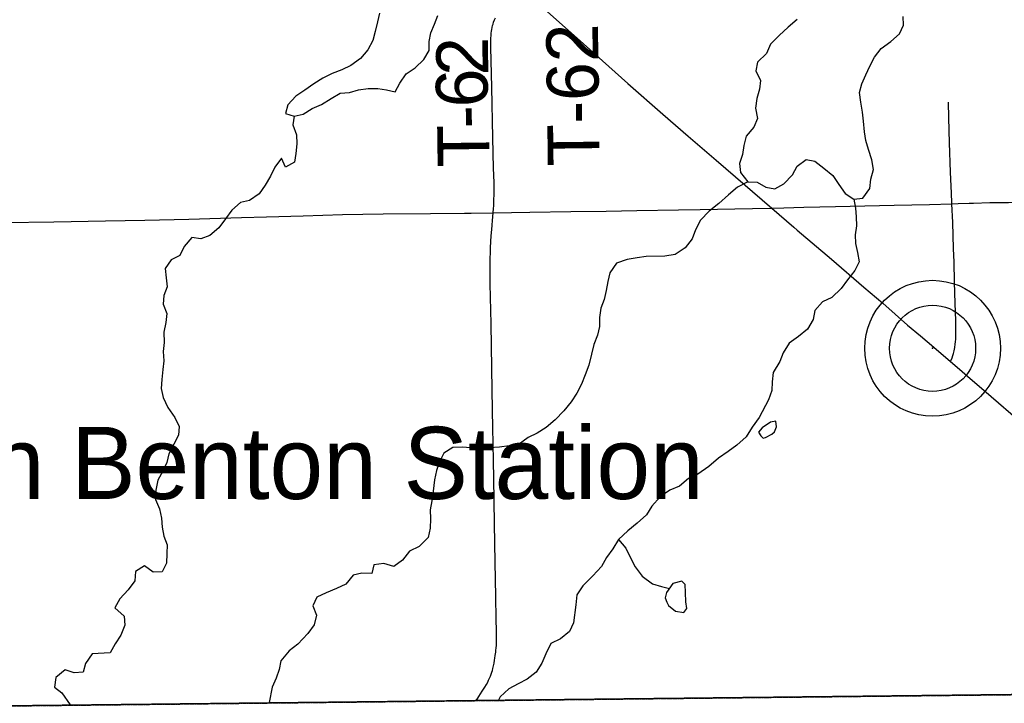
# Model space of a CAD drawing. Header units: feet. Extents: x 2113747 to 2516209, y 960708 to 1356798.
# Tile 36 of 253: x 2371447 to 2377142, y 1091681 to 1095632. Entities that reach past the tile are written whole.
import ezdxf

# ---------------------------------------------------------------- set-up
doc = ezdxf.new("R2010")
doc.units = ezdxf.units.FT
doc.header["$LTSCALE"] = 50
doc.header["$MEASUREMENT"] = 0
doc.linetypes.add('OhDOT_USTN3', pattern=[0.22, 0.165, -0.055])
for name, color, linetype in [('0_Xref', 7, 'Continuous'), ('GM_X_Adjacent_County', 251, 'OhDOT_USTN3'), ('GM_X_County', 251, 'OhDOT_USTN3'), ('GM_X_Major_Lake', 5, 'Continuous'), ('GM_X_Minor_Lake', 5, 'Continuous'), ('GM_X_Minor_River', 5, 'Continuous'), ('GM_X_State_Route', 1, 'Continuous'), ('GM_X_Township', 251, 'OhDOT_USTN3'), ('GM_X_Township_Road', 4, 'Continuous'), ('GM_X_Township_Road_Text', 4, 'Continuous'), ('GM_X_Unincorporated', 1, 'Continuous'), ('GM_X_Unincorporated_Location', 2, 'Continuous'), ('GM_X_Unincorporated_Text', 251, 'Continuous')]:
    doc.layers.add(name, color=color, linetype=linetype)
doc.styles.add('Styledgn030', font='dgn030.shx')

# ---------------------------------------------------------------- blocks, each defined once
blk = doc.blocks.new('Unicorp41')
at = {"layer": 'GM_X_Unincorporated'}
for radius in [392.8488348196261, 249.0278639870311]:
    blk.add_circle((-4.656612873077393e-10, 0), radius, dxfattribs=at)
blk = doc.blocks.new('POR')
at = {"layer": 'GM_X_Adjacent_County', "flags": 128}
blk.add_lwpolyline([(2461445.574983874, 1146481.34265597), (2461814.806771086, 1146508.426693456), (2468500.878079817, 1146594.398322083), (2468902.779756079, 1146601.6726489), (2469250.399077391, 1146607.964477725), (2470515.821388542, 1146625.900750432), (2470657.700337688, 1146630.141725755), (2470854.344560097, 1146631.922078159), (2471223.688718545, 1146629.509926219), (2471500.545806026, 1146637.541890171), (2471535.19472116, 1146638.363924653), (2471569.380577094, 1146639.174973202), (2471852.307511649, 1146645.887324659), (2472668.71637374, 1146652.446275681), (2474028.711659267, 1146682.525158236), (2475461.480259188, 1146713.609186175), (2475598.367836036, 1146706.397900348), (2476719.428948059, 1146718.389514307), (2477074.549365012, 1146717.226143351), (2477431.416455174, 1146717.866100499), (2477861.606295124, 1146725.907032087), (2479217.091331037, 1146735.115171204), (2479591.411702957, 1146751.034943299), (2480562.354192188, 1146753.045176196), (2481239.802678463, 1146773.147505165), (2481591.589834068, 1146775.661651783), (2485346.389297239, 1146802.496390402), (2486293.647402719, 1146819.876355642), (2487526.194937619, 1146842.486310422), (2487813.034363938, 1146847.756299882), (2488774.653619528, 1146865.690672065), (2489783.770422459, 1146884.446226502), (2492870.958915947, 1146938.251375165), (2495469.839050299, 1146983.546028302), (2496129.857730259, 1147000.305994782), (2496768.336453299, 1147012.085971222), (2500522.358945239, 1147082.365830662), (2506258.291876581, 1147194.623235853), (2506689.126611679, 1147200.205594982), (2510324.339341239, 1147267.325460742), (2514318.331353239, 1147338.955317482), (2514417.281155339, 1142874.944245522), (2514428.621132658, 1142363.315268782), (2514456.061077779, 1141125.447744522), (2514542.740904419, 1137215.215565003), (2514551.670886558, 1136812.306370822), (2514606.530776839, 1134338.201319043), (2514661.290667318, 1131871.896251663), (2514669.490650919, 1131502.166991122), (2514822.670344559, 1124635.580724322), (2514949.135969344, 1121808.400181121), (2514964.381286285, 1121188.423958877), (2514977.630034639, 1117766.874461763), (2515134.349721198, 1110741.788511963), (2515204.989579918, 1107559.514876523), (2515274.899440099, 1104405.701184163), (2515283.701055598, 1104008.542523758), (2515311.874102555, 1102739.084260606), (2515439.689110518, 1096979.356036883), (2515498.382444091, 1094334.043754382), (2515500.918988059, 1094219.721556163), (2515530.979391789, 1092866.759208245), (2515615.408759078, 1089066.751862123), (2515733.278523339, 1083754.802486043), (2515776.778436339, 1081801.016393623), (2515852.188285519, 1078428.413138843), (2515970.938048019, 1073145.243705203), (2516036.707916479, 1070206.869581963), (2516095.407799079, 1067573.814848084), (2516119.997749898, 1066464.127067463), (2516201.057587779, 1062833.494328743), (2516208.707572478, 1062480.775034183), (2512566.684856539, 1062380.745234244), (2509164.191661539, 1062286.915421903), (2505810.318369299, 1062193.475608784), (2500621.468747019, 1062048.065899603), (2500413.799162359, 1062042.285911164), (2498309.083371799, 1061983.966027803), (2495106.739776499, 1061895.696204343), (2492469.125051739, 1061823.146349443), (2489822.180345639, 1061750.246495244), (2486103.907782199, 1061657.966679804), (2485005.319979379, 1061641.876711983), (2479733.330523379, 1061564.546866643), (2476569.556850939, 1061517.996959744), (2473214.213561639, 1061468.237059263), (2472727.923540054, 1061433.298675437), (2471932.865564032, 1061428.494699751), (2470175.279639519, 1061422.547150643), (2468742.422505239, 1061393.337209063), (2467237.395515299, 1061377.987239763), (2466844.266301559, 1061372.297251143), (2464849.170291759, 1061343.067309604), (2462350.255289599, 1061327.217341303), (2459829.600330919, 1061311.397372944), (2458721.88254636, 1061304.447386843), (2458010.8139685, 1061300.007395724), (2455381.231897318, 1061283.540544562), (2453534.94292026, 1061271.987451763), (2449492.001041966, 1061228.945660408), (2449375.861405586, 1061227.709264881), (2449281.731559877, 1061226.707684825), (2449065.461884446, 1061224.406487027), (2448923.322229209, 1061222.894062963), (2448740.012682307, 1061222.178635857), (2448612.912654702, 1061219.591178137), (2448473.95304226, 1061218.197559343), (2448408.633172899, 1061217.417560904), (2448114.81376054, 1061213.927567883), (2448102.274069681, 1061213.761172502), (2447998.154210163, 1061212.518504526), (2447867.994366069, 1061210.965049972), (2447733.824770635, 1061209.363739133), (2447543.612223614, 1061207.093557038), (2447405.415295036, 1061205.444180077), (2447279.275821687, 1061203.938708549), (2447147.795694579, 1061202.387590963), (2447038.985918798, 1061201.070854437), (2446926.846308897, 1061199.732470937), (2446864.766876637, 1061198.991554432), (2446736.617036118, 1061197.462089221), (2446704.426581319, 1061197.107601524), (2446530.367191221, 1061195.000502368), (2442613.83476252, 1061148.197699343), (2437390.19520982, 1061084.907825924), (2433043.52390318, 1061031.187933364), (2432611.20476782, 1061025.867944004), (2432542.22490578, 1064699.000597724), (2432414.18516186, 1071499.726996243), (2429751.43048738, 1071478.777038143), (2427170.905648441, 1071458.587078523), (2425200.060286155, 1071443.23813294), (2424849.39029148, 1071440.507114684), (2422738.4345134, 1071424.127147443), (2419991.640007, 1071402.887189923), (2417302.80538468, 1071375.177245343), (2415737.95851438, 1071334.737326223), (2413099.12379206, 1071266.537462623), (2412743.264503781, 1071257.347481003), (2411790.06641018, 1071232.697530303), (2411809.29637172, 1070007.859979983), (2411867.89625452, 1066266.177463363), (2411872.34624562, 1065981.728032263), (2411933.88612254, 1062301.045393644), (2411955.4560794, 1060661.338673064), (2409201.28158776, 1060630.468734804), (2406943.296103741, 1060605.108785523), (2403483.626176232, 1060565.961482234), (2401657.55667524, 1060545.298905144), (2401081.69782696, 1060538.728918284), (2397145.175700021, 1060493.919007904), (2396853.406283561, 1060490.599014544), (2396714.253194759, 1060489.025263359), (2396645.61669914, 1060488.249019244), (2396319.987350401, 1060484.559026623), (2395972.188046, 1060480.629034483), (2395754.378481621, 1060478.169039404), (2395606.50877736, 1060476.499042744), (2395308.72937292, 1060473.129049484), (2395152.87968462, 1060471.369053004), (2394961.03006832, 1060469.209057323), (2394781.17042804, 1060467.169061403), (2393076.123838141, 1060447.949099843), (2390208.149574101, 1060415.669164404), (2389371.92124656, 1060406.259183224), (2387878.964232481, 1060389.469216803), (2386524.37694166, 1060374.219247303), (2384815.85035872, 1060354.999285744), (2379835.730318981, 1060306.559382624), (2379647.540695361, 1060304.859386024), (2377958.09407426, 1060289.579416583), (2374356.861276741, 1060256.729482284), (2370151.999686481, 1060185.229625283), (2369458.851072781, 1060173.389648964), (2362013.435963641, 1060045.629904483), (2361742.876504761, 1060041.009913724), (2359308.961372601, 1059999.529996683), (2359287.161416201, 1061491.627012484), (2359267.001083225, 1062870.084251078), (2359263.455482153, 1063112.519045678), (2359260.580881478, 1063309.073370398), (2359227.099512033, 1064329.94791276), (2359227.099512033, 1064612.152445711), (2359219.924820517, 1064805.869116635), (2359219.924820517, 1064937.405127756), (2359209.274389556, 1065466.2436675), (2359203.614355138, 1065779.809574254), (2359201.071978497, 1066097.479893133), (2359198.501689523, 1066418.637862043), (2359196.712560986, 1066642.189724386), (2359191.814315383, 1066862.143995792), (2359185.565637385, 1066908.384212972), (2359177.244064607, 1067589.060205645), (2359174.710382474, 1067907.357353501), (2359167.377088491, 1068297.170060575), (2359156.722672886, 1068672.422959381), (2359151.203137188, 1068907.923149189), (2359148.726524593, 1069013.591953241), (2359121.192731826, 1070552.847242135), (2359122.961157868, 1070999.302112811), (2359120.496070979, 1072858.703788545), (2359116.761757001, 1073112.503770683), (2359099.831790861, 1074264.491466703), (2359077.341835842, 1075794.778406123), (2358988.830223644, 1081861.825230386), (2358880.004695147, 1089099.737315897), (2358847.552295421, 1091522.206951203), (2360598.968792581, 1091541.966911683), (2360810.637962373, 1091544.368385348), (2363494.422945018, 1091575.023274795), (2364291.241408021, 1091584.216827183), (2365146.489697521, 1091594.146807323), (2368828.842332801, 1091636.686722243), (2374063.271863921, 1091695.756604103), (2378988.1720141, 1091750.896493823), (2379220.63154918, 1091753.496488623), (2380307.3693757, 1091765.656464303), (2382125.47573948, 1091786.566422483), (2382074.405841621, 1096083.277829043), (2382044.110902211, 1104151.476692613), (2381679.17663208, 1116096.997801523), (2381624.05674232, 1118857.962279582), (2381543.986902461, 1122871.764251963), (2381523.8669427, 1123852.622290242), (2381421.511485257, 1128859.051616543), (2381408.616665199, 1129490.640024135), (2381387.929530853, 1130504.298966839), (2381380.210985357, 1130882.478297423), (2381342.677305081, 1132209.695576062), (2381336.157318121, 1132676.314642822), (2381333.64732314, 1132856.314282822), (2381268.917452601, 1137567.744859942), (2381235.207520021, 1140057.309880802), (2381157.669274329, 1145149.592182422), (2382495.848633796, 1145180.026551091), (2383055.294691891, 1145187.586632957), (2388381.584490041, 1145258.675757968), (2390179.464612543, 1145300.222617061), (2390673.640644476, 1145304.576590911), (2391156.931741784, 1145315.461525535), (2393911.393191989, 1145371.757230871), (2398483.721158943, 1145471.289268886), (2403522.706617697, 1145587.625978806), (2407758.214369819, 1145682.955693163), (2412896.922181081, 1145793.586216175), (2413179.360737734, 1145801.12465565), (2418493.885460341, 1145897.180684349), (2418652.156826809, 1145878.603189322), (2418970.705854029, 1145882.377638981), (2421200.795477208, 1145934.505116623), (2430210.620071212, 1146047.275684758), (2431500.835749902, 1146075.955064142), (2431940.149614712, 1146078.877329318), (2433883.635031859, 1146097.642171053), (2434889.660995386, 1146114.95607735), (2439879.27851211, 1146170.202940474), (2442911.387462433, 1146232.956698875), (2443037.294645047, 1146236.125283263), (2444274.404330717, 1146267.258427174), (2444666.352929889, 1146262.610815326), (2445580.628426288, 1146287.08006289), (2449101.30415647, 1146334.984930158), (2449775.758223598, 1146342.588531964), (2450050.940018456, 1146345.690852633), (2450451.17890395, 1146366.141195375), (2450951.976118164, 1146363.495182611), (2452178.602179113, 1146359.189525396), (2453860.09226996, 1146380.357234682), (2454115.261759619, 1146383.637228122), (2454400.981188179, 1146388.487218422), (2454736.870516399, 1146392.907209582), (2454902.33018548, 1146395.082205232), (2456023.20794372, 1146409.857175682), (2459610.22076968, 1146457.107081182), (2461445.574983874, 1146481.34265597)], dxfattribs=at)
at = {"layer": 'GM_X_County', "flags": 128}
blk.add_lwpolyline([(2353397.311292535, 1222450.589579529), (2356857.816274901, 1222526.224942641), (2358764.222462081, 1222567.944859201), (2364179.761630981, 1222723.024549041), (2365829.308331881, 1222755.424484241), (2369644.540701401, 1222835.994323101), (2372194.285601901, 1222881.084232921), (2374472.251045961, 1222923.624147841), (2379690.000610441, 1223029.223936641), (2379735.340519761, 1219825.910343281), (2379742.485386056, 1219374.077444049), (2379833.485917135, 1216178.226621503), (2380013.651638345, 1209139.291233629), (2380002.879984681, 1203412.653169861), (2380022.099946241, 1202248.655497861), (2380179.479631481, 1195355.699283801), (2380181.079628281, 1194352.091291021), (2380358.669273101, 1187411.765171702), (2380412.167372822, 1186569.399844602), (2380418.999152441, 1184192.931609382), (2380463.399063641, 1181822.756349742), (2380682.078626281, 1170162.619670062), (2380745.578499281, 1166807.476380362), (2380770.898722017, 1165044.430772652), (2380823.502182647, 1161381.654928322), (2380824.4183416, 1161039.047917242), (2380878.408233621, 1157551.614892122), (2380892.138206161, 1156693.986607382), (2381025.828201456, 1152330.155451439), (2381034.092057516, 1152022.863714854), (2381157.669274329, 1145149.592182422), (2381235.207520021, 1140057.309880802), (2381268.917452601, 1137567.744859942), (2381333.64732314, 1132856.314282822), (2381336.157318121, 1132676.314642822), (2381342.677305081, 1132209.695576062), (2381380.210985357, 1130882.478297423), (2381387.929530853, 1130504.298966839), (2381408.616665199, 1129490.640024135), (2381421.511485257, 1128859.051616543), (2381523.8669427, 1123852.622290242), (2381543.986902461, 1122871.764251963), (2381624.05674232, 1118857.962279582), (2381679.17663208, 1116096.997801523), (2382044.110902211, 1104151.476692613), (2382074.405841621, 1096083.277829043), (2382125.47573948, 1091786.566422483), (2380307.3693757, 1091765.656464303), (2379220.63154918, 1091753.496488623), (2378988.1720141, 1091750.896493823), (2374063.271863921, 1091695.756604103), (2368828.842332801, 1091636.686722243), (2365146.489697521, 1091594.146807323), (2364291.241408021, 1091584.216827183), (2363494.422945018, 1091575.023274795), (2360810.637962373, 1091544.368385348), (2360598.968792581, 1091541.966911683), (2358847.552295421, 1091522.206951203), (2355371.409247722, 1091476.537042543), (2352195.125600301, 1091434.847125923), (2348514.032962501, 1091386.487222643), (2345660.688755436, 1091348.057432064), (2342696.544597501, 1091308.017379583), (2341798.586378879, 1091295.888283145), (2335156.879676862, 1091205.997583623), (2333215.933558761, 1091179.587636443), (2331836.686317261, 1091160.757674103), (2328725.238795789, 1091118.278894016), (2328614.552761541, 1091116.767762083), (2326938.016114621, 1091093.957807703), (2326731.856526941, 1091091.167813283), (2324107.681775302, 1091055.567884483), (2318106.713777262, 1090974.258047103), (2313863.192264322, 1090916.718162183), (2307056.495877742, 1090902.668190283), (2301402.457185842, 1090840.218315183), (2299895.240200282, 1090830.908333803), (2299145.396115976, 1090826.958645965), (2298147.283696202, 1090819.988355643), (2294564.910860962, 1090799.698396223), (2294189.681611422, 1090794.938405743), (2291695.366600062, 1090779.458436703), (2287536.184918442, 1090732.918529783), (2283974.182042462, 1090692.138611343), (2281183.677623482, 1090660.178675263), (2280571.258848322, 1090645.768704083), (2279736.880517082, 1090638.288719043), (2276110.507769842, 1090564.048867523), (2275964.508061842, 1090560.568874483), (2275353.779283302, 1090543.568908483), (2275299.809391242, 1090544.728906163), (2274067.231856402, 1090515.368964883), (2274048.711893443, 1092052.645890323), (2274044.931901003, 1093010.223975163), (2274018.641953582, 1094549.420896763), (2274002.641985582, 1096381.517232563), (2273943.740517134, 1101977.234385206), (2273922.762145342, 1103968.802057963), (2273927.642135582, 1105260.239475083), (2273894.762201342, 1107881.094233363), (2273890.362210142, 1108659.322676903), (2273891.822207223, 1109492.101011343), (2273890.002210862, 1109707.540580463), (2273888.637794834, 1109866.330008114), (2273884.790480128, 1110318.199218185), (2273883.942222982, 1110420.269155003), (2273881.134311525, 1110747.61821442), (2273877.50853555, 1111173.467579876), (2273872.226659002, 1111793.826860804), (2273867.969133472, 1112293.875555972), (2273861.35480831, 1113068.883736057), (2273859.542271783, 1113280.653434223), (2273857.224761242, 1113574.922871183), (2273856.502277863, 1113636.382722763), (2273852.283815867, 1114201.401254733), (2273850.982288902, 1114280.791433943), (2273847.752295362, 1114656.170683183), (2273844.632301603, 1115019.499956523), (2273877.609428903, 1116829.291445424), (2273876.563925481, 1118816.669902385), (2273859.400124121, 1119169.753816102), (2273866.035747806, 1121326.521394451), (2273809.443712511, 1124393.199399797), (2273799.700222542, 1125028.049416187), (2273794.220534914, 1125937.846786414), (2273793.575361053, 1126044.965571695), (2273791.468324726, 1126394.798671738), (2273784.216558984, 1127598.815734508), (2273782.42475116, 1127896.311167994), (2273781.724545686, 1128012.566900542), (2273776.332891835, 1128907.747945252), (2273761.880642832, 1131307.26759543), (2273735.140545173, 1134958.461778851), (2273727.109453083, 1137671.644457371), (2273707.578471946, 1143905.793209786), (2273706.611666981, 1144116.589795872), (2273651.962686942, 1147705.504584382), (2273648.402694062, 1148193.053609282), (2273644.549826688, 1148717.332698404), (2273636.452717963, 1149822.970349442), (2273631.572727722, 1150487.979019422), (2273596.307413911, 1155295.432747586), (2273585.379942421, 1158808.168016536), (2273559.578745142, 1160545.595311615), (2273539.326255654, 1163371.725654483), (2273485.783019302, 1167056.045883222), (2273464.510069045, 1168621.049750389), (2273462.109102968, 1168895.497266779), (2273425.82008526, 1173043.590351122), (2273427.993284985, 1173103.895479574), (2273414.829897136, 1174719.84930785), (2273391.747235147, 1176176.207862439), (2273394.298695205, 1176620.161912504), (2273384.092854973, 1177023.292601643), (2273357.662182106, 1177775.843512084), (2273351.268025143, 1179124.992814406), (2273359.144783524, 1179653.639223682), (2273321.3015451, 1182083.459060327), (2273216.243558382, 1187364.285266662), (2273163.736563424, 1190519.047335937), (2273175.993638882, 1191452.917089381), (2273227.778535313, 1192712.329570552), (2273151.963686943, 1195400.219194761), (2273192.824605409, 1198453.452162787), (2273071.183848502, 1206556.106882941), (2272990.904009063, 1215563.448868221), (2272974.824041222, 1216500.986993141), (2272977.424036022, 1217405.975183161), (2272968.214054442, 1218487.323020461), (2272961.934067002, 1219224.811545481), (2272959.374072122, 1219526.550942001), (2272955.374080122, 1219996.000003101), (2272952.104086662, 1220381.189232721), (2272949.094092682, 1220734.368526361), (2272946.034098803, 1221095.417804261), (2272941.344108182, 1221646.166702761), (2274225.621539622, 1221624.246746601), (2276583.526823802, 1221584.016827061), (2279435.681119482, 1221566.696861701), (2287283.980528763, 1221585.817737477), (2287633.568761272, 1221586.69475558), (2288155.162619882, 1221588.003287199), (2289132.53630653, 1221588.960747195), (2291838.356314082, 1221591.726811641), (2294723.810553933, 1221587.964177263), (2295595.218800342, 1221590.636813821), (2298612.969422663, 1221604.647392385), (2299175.061640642, 1221608.826777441), (2303374.443241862, 1221676.036643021), (2308425.843139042, 1221765.986463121), (2313088.293814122, 1221841.296312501), (2315599.935449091, 1221874.470339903), (2319070.971848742, 1221920.316154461), (2326583.906822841, 1222060.895873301), (2327982.204026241, 1222075.785843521), (2333341.093308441, 1222132.705729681), (2335681.538627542, 1222157.315680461), (2338510.252970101, 1222201.035593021), (2341238.764398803, 1222244.541135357), (2343737.422515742, 1222286.435422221), (2344323.701343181, 1222288.275418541), (2349299.711391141, 1222361.085272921), (2350843.358303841, 1222394.805205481), (2353397.311292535, 1222450.589579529)], dxfattribs=at)
at = {"layer": 'GM_X_Major_Lake', "flags": 128}
for points in [[(2375944.299999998, 1095633.03), (2375893.139999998, 1095587.97), (2375840.019999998, 1095540.87), (2375790.989999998, 1095489.83), (2375765.999999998, 1095437.24), (2375714.959999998, 1095386.16), (2375705.949999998, 1095335.86), (2375733.049999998, 1095280.23), (2375726.029999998, 1095229.98), (2375711.089999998, 1095175.56), (2375704.139999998, 1095121.3), (2375715.329999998, 1095061.36), (2375694.299999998, 1095010.84), (2375649.309999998, 1094957.87), (2375636.319999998, 1094905.5), (2375627.349999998, 1094853.2), (2375610.359999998, 1094800.76), (2375617.379999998, 1094748.75), (2375658.459999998, 1094695.38), (2375712.559999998, 1094692.38), (2375763.169999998, 1094663.24), (2375815.379999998, 1094654.2), (2375866.859999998, 1094683.22), (2375917.889999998, 1094734.29), (2375944.919999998, 1094784.92), (2375996.189999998, 1094823.98), (2376046.409999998, 1094814.88), (2376099.259999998, 1094773.76), (2376150.139999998, 1094730.6), (2376185.179999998, 1094679.12), (2376222.209999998, 1094627.67), (2376272.899999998, 1094594.53), (2376324.839999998, 1094599.51), (2376363.759999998, 1094656.37), (2376370.699999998, 1094710.64), (2376385.639999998, 1094765.05), (2376376.539999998, 1094821.02), (2376357.349999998, 1094880.82), (2376342.319999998, 1094932.67), (2376333.289999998, 1094984.62), (2376328.119999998, 1095044.68), (2376323.089999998, 1095096.72), (2376311.949999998, 1095154.66), (2376304.839999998, 1095210.66), (2376317.869999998, 1095261.04), (2376340.859999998, 1095313.59), (2376363.879999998, 1095364.15), (2376390.909999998, 1095414.77), (2376429.949999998, 1095465.63), (2376485.179999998, 1095506.75), (2376536.369999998, 1095549.81), (2376559.399999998, 1095600.37), (2376558.419999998, 1095650.47)], [(2373527.749999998, 1095670.27), (2373516.729999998, 1095619.94), (2373503.829999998, 1095563.55), (2373490.839999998, 1095511.18), (2373461.849999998, 1095458.52), (2373418.819999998, 1095407.58), (2373363.589999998, 1095366.46), (2373310.029999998, 1095341.41), (2373254.409999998, 1095320.31), (2373200.889999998, 1095293.25), (2373149.499999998, 1095260.21), (2373096.149999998, 1095225.14), (2373044.799999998, 1095190.1), (2372997.759999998, 1095139.1), (2372984.749999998, 1095088.72), (2373035.079999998, 1095073.63), (2373086.859999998, 1095086.62), (2373138.289999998, 1095117.65), (2373193.889999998, 1095140.75), (2373249.239999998, 1095175.86), (2373300.669999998, 1095206.89), (2373354.609999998, 1095211.9), (2373406.359999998, 1095226.91), (2373462.259999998, 1095233.96), (2373518.279999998, 1095235), (2373568.489999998, 1095225.92), (2373618.739999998, 1095214.82), (2373645.779999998, 1095265.44), (2373682.769999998, 1095318.27), (2373734.119999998, 1095353.31), (2373785.199999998, 1095402.38), (2373816.219999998, 1095453.08), (2373815.199999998, 1095505.19), (2373826.229999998, 1095555.53), (2373847.249999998, 1095606.04), (2373866.279999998, 1095656.52)]]:
    blk.add_lwpolyline(points, dxfattribs=at)
at = {"layer": 'GM_X_Minor_Lake'}
for p, q in [((2375761.499999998, 1093217.61), (2375797.159999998, 1093236.31)), ((2375200.109999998, 1092246.76), (2375240.789999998, 1092213.43))]:
    blk.add_line(p, q, dxfattribs=at)
at = {"layer": 'GM_X_Minor_Lake', "flags": 128}
for points in [[(2375797.159999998, 1093236.31), (2375812.889999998, 1093250.64), (2375824.339999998, 1093278.92), (2375821.709999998, 1093310.96), (2375789.779999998, 1093306.35), (2375742.389999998, 1093273.39), (2375720.899999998, 1093246.93), (2375733.289999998, 1093227.1), (2375747.579999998, 1093213.34), (2375761.499999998, 1093217.61)], [(2375240.789999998, 1092213.43), (2375288.969999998, 1092206.31), (2375306.549999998, 1092228.69), (2375299.799999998, 1092266.66), (2375298.729999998, 1092320.78), (2375295.829999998, 1092366.84), (2375277.419999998, 1092386.55), (2375225.639999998, 1092373.55), (2375188.649999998, 1092320.74), (2375181.239999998, 1092290.52), (2375189.749999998, 1092264.61), (2375200.109999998, 1092246.76)]]:
    blk.add_lwpolyline(points, dxfattribs=at)
at = {"layer": 'GM_X_Minor_River', "flags": 128}
for points in [[(2373035.079999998, 1095073.63), (2373028.049999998, 1095023.37), (2373049.209999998, 1094965.61), (2373050.219999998, 1094913.5), (2373045.289999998, 1094859.27), (2373036.259999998, 1094808.98), (2372984.799999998, 1094779.96), (2372961.759999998, 1094831.65), (2372922.769999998, 1094778.8), (2372897.739999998, 1094728.21), (2372866.759999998, 1094675.5), (2372831.729999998, 1094624.72), (2372776.409999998, 1094587.6), (2372724.629999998, 1094574.61), (2372673.429999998, 1094531.55), (2372638.399999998, 1094480.77), (2372599.409999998, 1094427.91), (2372546.219999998, 1094384.82), (2372494.549999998, 1094365.8), (2372442.369999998, 1094372.86), (2372399.329999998, 1094321.92), (2372374.349999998, 1094269.33), (2372322.799999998, 1094244.31), (2372287.769999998, 1094193.53), (2372294.829999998, 1094139.53), (2372299.849999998, 1094087.49), (2372280.839999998, 1094037.01), (2372277.809999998, 1093986.83), (2372298.889999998, 1093933.08), (2372291.899999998, 1093880.83), (2372280.959999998, 1093826.48), (2372282.139999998, 1093766.36), (2372277.169999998, 1093714.14), (2372280.219999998, 1093660.05), (2372275.199999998, 1093609.84), (2372270.339999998, 1093551.59), (2372265.359999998, 1093499.38), (2372276.389999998, 1093447.45), (2372303.529999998, 1093389.81), (2372344.689999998, 1093332.43), (2372369.729999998, 1093280.77), (2372366.709999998, 1093230.59), (2372339.719999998, 1093177.95), (2372310.769999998, 1093123.28), (2372297.749999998, 1093072.91), (2372274.719999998, 1093022.36), (2372245.729999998, 1092969.68), (2372234.829999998, 1092913.35), (2372231.889999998, 1092859.15), (2372254.959999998, 1092805.45), (2372268.029999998, 1092751.55), (2372271.049999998, 1092699.48), (2372280.079999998, 1092647.52), (2372301.099999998, 1092595.78), (2372298.079999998, 1092545.6), (2372297.149999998, 1092491.44), (2372272.119999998, 1092440.85), (2372220.139999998, 1092437.88), (2372169.369999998, 1092475.02), (2372117.979999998, 1092441.99), (2372113.039999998, 1092387.76), (2372074.009999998, 1092336.91), (2372027.009999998, 1092283.9), (2371997.979999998, 1092233.23), (2372050.989999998, 1092184.1), (2372056.009999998, 1092132.06), (2372033.109999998, 1092075.49), (2372000.069999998, 1092024.75), (2371971.079999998, 1091972.08), (2371867.119999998, 1091966.13), (2371828.169999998, 1091911.27), (2371815.149999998, 1091860.89), (2371763.209999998, 1091855.92), (2371710.799999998, 1091874.99), (2371655.639999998, 1091829.85), (2371649.419999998, 1091774.23), (2371690.849999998, 1091740.57), (2371739.079999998, 1091671.78)], [(2375658.459999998, 1094695.38), (2375599.029999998, 1094664.2), (2375547.869999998, 1094619.14), (2375490.789999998, 1094569.96), (2375435.629999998, 1094524.82), (2375384.589999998, 1094473.75), (2375355.689999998, 1094417.07), (2375336.699999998, 1094364.59), (2375295.669999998, 1094313.69), (2375238.399999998, 1094274.53), (2375178.529999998, 1094265.4), (2375070.479999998, 1094263.4), (2375018.589999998, 1094256.41), (2374960.759999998, 1094245.31), (2374899.129999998, 1094224.11), (2374860.179999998, 1094169.25), (2374849.149999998, 1094118.92), (2374840.169999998, 1094066.63), (2374827.189999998, 1094014.25), (2374808.159999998, 1093963.77), (2374801.189999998, 1093911.52), (2374800.199999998, 1093859.37), (2374789.179999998, 1093809.03), (2374768.239999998, 1093754.51), (2374755.329999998, 1093698.13), (2374738.539999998, 1093635.67), (2374717.629999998, 1093579.14), (2374696.689999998, 1093524.61), (2374669.659999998, 1093473.98), (2374636.629999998, 1093423.24), (2374595.639999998, 1093370.35), (2374544.599999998, 1093319.27), (2374493.439999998, 1093274.21), (2374440.049999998, 1093241.14), (2374388.509999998, 1093216.12), (2374331.269999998, 1093174.95), (2374279.369999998, 1093167.97), (2374223.459999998, 1093160.91), (2374163.479999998, 1093157.79), (2374109.459999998, 1093156.78), (2374057.399999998, 1093157.83), (2374007.299999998, 1093160.9), (2373953.279999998, 1093159.89), (2373899.889999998, 1093126.82), (2373874.859999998, 1093076.23), (2373857.839999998, 1093025.79), (2373846.889999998, 1092971.44), (2373838.149999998, 1092907.12), (2373831.239999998, 1092850.85), (2373822.269999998, 1092798.56), (2373823.279999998, 1092746.45), (2373822.349999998, 1092692.3), (2373809.359999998, 1092639.92), (2373758.359999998, 1092586.84), (2373702.849999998, 1092559.75), (2373661.819999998, 1092508.85), (2373610.509999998, 1092471.81), (2373554.139999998, 1092488.8), (2373496.229999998, 1092481.7), (2373483.209999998, 1092431.34), (2373427.149999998, 1092432.3), (2373375.319999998, 1092421.32), (2373334.339999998, 1092368.42), (2373278.779999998, 1092343.32), (2373219.199999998, 1092320.16), (2373165.639999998, 1092295.1), (2373142.619999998, 1092244.55), (2373163.689999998, 1092190.8), (2373150.789999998, 1092134.42), (2373113.749999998, 1092083.61), (2373056.899999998, 1092022.4), (2373005.629999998, 1091983.35), (2372958.279999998, 1091926.8), (2372947.699999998, 1091876), (2372930.679999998, 1091825.56), (2372908.449999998, 1091773.21), (2372890.839999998, 1091684.73)], [(2376272.899999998, 1094594.53), (2376281.919999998, 1094542.57), (2376284.909999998, 1094492.51), (2376287.929999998, 1094440.42), (2376278.949999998, 1094388.13), (2376281.929999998, 1094338.05), (2376292.949999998, 1094286.14), (2376302.019999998, 1094232.17), (2376276.989999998, 1094181.57), (2376235.999999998, 1094128.68), (2376198.969999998, 1094077.87), (2376143.929999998, 1094026.72), (2376090.379999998, 1094001.66), (2376047.339999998, 1093950.74), (2376036.369999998, 1093898.41), (2376003.409999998, 1093843.66), (2375952.219999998, 1093800.6), (2375898.939999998, 1093761.51), (2375863.989999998, 1093706.73), (2375844.969999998, 1093656.25), (2375806.159999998, 1093593.37), (2375799.229999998, 1093539.1), (2375798.209999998, 1093488.97), (2375779.269999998, 1093434.48), (2375725.199999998, 1093333.22), (2375684.289999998, 1093276.32), (2375649.339999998, 1093221.53), (2375596.259999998, 1093172.43), (2375544.949999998, 1093135.38), (2375489.629999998, 1093098.26), (2375432.549999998, 1093049.08), (2375369.349999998, 1093005.8), (2375315.809999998, 1092980.74), (2375264.649999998, 1092935.68), (2375207.069999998, 1092912.55), (2375151.789999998, 1092873.43), (2375102.789999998, 1092820.38), (2375073.759999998, 1092769.72), (2375018.639999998, 1092722.58), (2374965.489999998, 1092677.48), (2374910.409999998, 1092628.34), (2374877.459999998, 1092573.59), (2374842.429999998, 1092522.81), (2374813.399999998, 1092472.15), (2374762.439999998, 1092417.06), (2374705.529999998, 1092359.86), (2374670.529999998, 1092307.08), (2374663.629999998, 1092250.81), (2374649.659999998, 1092146.29), (2374626.639999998, 1092095.74), (2374575.449999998, 1092052.68), (2374519.929999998, 1092025.59), (2374491.059999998, 1091966.9), (2374468.109999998, 1091912.34), (2374435.089999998, 1091861.6), (2374381.859999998, 1091820.51), (2374330.339999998, 1091793.48), (2374276.869999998, 1091764.41), (2374225.759999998, 1091717.35), (2374217.029999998, 1091699.62)], [(2374910.409999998, 1092628.34), (2374953.449999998, 1092577.01), (2374980.559999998, 1092521.37), (2375007.589999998, 1092469.74), (2375048.669999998, 1092416.38), (2375107.589999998, 1092371.36), (2375159.929999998, 1092356.29), (2375205.129999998, 1092344.27)]]:
    blk.add_lwpolyline(points, dxfattribs=at)
at = {"layer": 'GM_X_State_Route', "flags": 128}
for points in [[(2374314.837974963, 1095841.574716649), (2374462.672324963, 1095710.735083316), (2374707.61934163, 1095492.297199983), (2374965.624074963, 1095263.787158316), (2375166.903199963, 1095085.211399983), (2375313.162749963, 1094958.40719165), (2375474.94064163, 1094819.267049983), (2375796.921624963, 1094542.988074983), (2375925.759949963, 1094432.42399165), (2375945.278595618, 1094415.782150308)], [(2375945.278595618, 1094415.782150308), (2376143.016733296, 1094247.18814165), (2376329.696149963, 1094086.689774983), (2376439.275983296, 1093992.562666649), (2376581.992233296, 1093866.644283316), (2376657.51701663, 1093803.68509165), (2376735.600849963, 1093738.462124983), (2376831.499608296, 1093656.146016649), (2376883.139924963, 1093612.510933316), (2376929.662141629, 1093571.533324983), (2377067.096249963, 1093454.407574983), (2377223.034258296, 1093318.613883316), (2377423.132283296, 1093148.699524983), (2377726.21566663, 1092891.547808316), (2377926.21526663, 1092721.89591665), (2378091.372416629, 1092581.804333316), (2378283.301166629, 1092417.992324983), (2378639.763708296, 1092118.55066665), (2378729.75696663, 1092041.58231665), (2378937.105633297, 1091864.581358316), (2379074.73659163, 1091751.13014165)]]:
    blk.add_lwpolyline(points, dxfattribs=at)
at = {"layer": 'GM_X_Township', "flags": 128}
blk.add_lwpolyline([(2355016.389321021, 1118560.155158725), (2362960.734069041, 1118611.352772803), (2368325.643339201, 1118723.452548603), (2373456.443077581, 1118771.622452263), (2373700.992588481, 1118769.542456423), (2381624.056742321, 1118857.962279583), (2381679.176632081, 1116096.997801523), (2382044.110902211, 1104151.476692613), (2382074.405841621, 1096083.277829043), (2382125.475739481, 1091786.566422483), (2380307.369375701, 1091765.656464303), (2379220.63154918, 1091753.496488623), (2378988.1720141, 1091750.896493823), (2374063.271863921, 1091695.756604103), (2368828.842332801, 1091636.686722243), (2365146.489697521, 1091594.146807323), (2364291.241408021, 1091584.216827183), (2363494.422945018, 1091575.023274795), (2360810.637962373, 1091544.368385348), (2360598.968792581, 1091541.966911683), (2358847.552295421, 1091522.206951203), (2355371.409247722, 1091476.537042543), (2355326.816136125, 1097667.054589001), (2355320.635345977, 1098179.223608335), (2355238.519513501, 1104829.990335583), (2355017.019907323, 1118476.946865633), (2355016.389321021, 1118560.155158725)], dxfattribs=at)
at = {"layer": 'GM_X_Township_Road', "flags": 128}
for points in [[(2374185.573141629, 1094515.00256665), (2374188.164999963, 1094541.413274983), (2374189.050824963, 1094555.75051665), (2374189.936649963, 1094572.253108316), (2374190.39596663, 1094593.086399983), (2374190.822474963, 1094619.13621665), (2374191.281791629, 1094637.377649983), (2374191.47864163, 1094658.11251665), (2374190.855283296, 1094691.642633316), (2374188.755549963, 1094772.843258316), (2374184.752933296, 1094949.94264165), (2374177.731949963, 1095241.772766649), (2374172.220149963, 1095471.037399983), (2374171.79364163, 1095497.513724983), (2374172.220149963, 1095511.424458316), (2374172.449808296, 1095524.25251665), (2374173.532483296, 1095540.066133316), (2374174.418308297, 1095553.550358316), (2374175.73064163, 1095564.836424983), (2374177.469483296, 1095575.695983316), (2374179.66764163, 1095586.522733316), (2374182.259499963, 1095597.38229165), (2374185.015399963, 1095606.273349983), (2374188.788358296, 1095617.789074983), (2374194.103308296, 1095631.404533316), (2374199.221408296, 1095642.95306665)], [(2376839.89854163, 1094567.922408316), (2376839.668883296, 1094573.56544165), (2376836.978599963, 1094629.995774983), (2376830.54816663, 1094750.074274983), (2376825.495683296, 1094920.546374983), (2376822.116424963, 1095064.50934165), (2376819.721416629, 1095155.093149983)], [(2376839.89854163, 1094567.922408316), (2376875.856474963, 1094570.41584165), (2376938.651624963, 1094571.69536665)], [(2376938.651624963, 1094571.69536665), (2376964.274933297, 1094572.18749165), (2377059.320674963, 1094574.45126665), (2377167.522558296, 1094576.124491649), (2377196.98444163, 1094576.879083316), (2377262.780585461, 1094577.933931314)], [(2374058.830216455, 1094513.650775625), (2374185.573141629, 1094515.00256665)], [(2374088.460474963, 1091695.12631665), (2374103.650733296, 1091719.896608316), (2374122.318674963, 1091750.277124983), (2374137.54174163, 1091774.16159165), (2374146.662458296, 1091789.351849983), (2374154.503649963, 1091803.656283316), (2374159.720174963, 1091814.51584165), (2374165.363208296, 1091826.654924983), (2374170.153224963, 1091837.514483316), (2374174.483924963, 1091848.800549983), (2374178.420924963, 1091860.08661665), (2374181.439291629, 1091870.093158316), (2374184.49046663, 1091882.658749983), (2374187.968149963, 1091896.99599165), (2374191.019324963, 1091912.612758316), (2374194.070499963, 1091929.96836665), (2374195.80934163, 1091942.56676665), (2374198.007499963, 1091956.904008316), (2374200.63216663, 1091975.571949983), (2374201.911691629, 1091986.85801665), (2374203.224024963, 1092001.195258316), (2374204.536358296, 1092015.073183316), (2374204.995674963, 1092026.392058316), (2374205.422183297, 1092039.843474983), (2374205.422183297, 1092055.46024165), (2374205.45499163, 1092072.38934165), (2374205.028483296, 1092098.898474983), (2374203.322449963, 1092167.041383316), (2374200.894633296, 1092297.97944165), (2374198.302774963, 1092496.174583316), (2374193.676799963, 1092718.483849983), (2374189.050824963, 1092981.180174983), (2374187.180749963, 1093079.637983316), (2374185.47471663, 1093184.657458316), (2374183.735874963, 1093269.92631665), (2374180.225383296, 1093490.923249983), (2374173.95899163, 1093873.76369165), (2374169.267399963, 1094104.47189165), (2374168.873699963, 1094133.966583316), (2374168.44719163, 1094160.016399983), (2374168.479999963, 1094195.646249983), (2374168.479999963, 1094222.549083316), (2374168.972124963, 1094251.42041665), (2374169.82514163, 1094285.934783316), (2374171.137474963, 1094312.870424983), (2374173.105974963, 1094349.94384165), (2374174.64796663, 1094382.784983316), (2374177.272633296, 1094419.694358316), (2374179.405174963, 1094445.055199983), (2374182.062649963, 1094471.79399165), (2374185.573141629, 1094515.00256665)], [(2374185.573141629, 1094515.00256665), (2374397.28531663, 1094519.202033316), (2374636.06436663, 1094523.139033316), (2374839.541649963, 1094526.058974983), (2375017.723708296, 1094528.978916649), (2375257.91351663, 1094532.686258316), (2375382.486758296, 1094534.753183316), (2375583.10971663, 1094538.788608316), (2375685.832608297, 1094540.232174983), (2375796.921624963, 1094542.988074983)], [(2375796.921624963, 1094542.988074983), (2375866.540908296, 1094544.694108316), (2375982.649599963, 1094547.67966665), (2376075.956499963, 1094550.43556665), (2376165.68729163, 1094552.404066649), (2376505.84409163, 1094560.015599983), (2376710.436858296, 1094564.477533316), (2376839.89854163, 1094567.922408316)], [(2376831.499608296, 1093656.146016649), (2376840.456283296, 1093677.044924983), (2376845.180683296, 1093690.39791665), (2376848.756791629, 1093703.127549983), (2376852.332899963, 1093717.95691665), (2376856.105858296, 1093736.526433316), (2376859.091416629, 1093755.817733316), (2376860.96149163, 1093770.187783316), (2376861.74889163, 1093785.049958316), (2376862.765949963, 1093824.35434165), (2376861.781699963, 1093893.186224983), (2376858.828949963, 1093991.57841665), (2376855.187224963, 1094116.151658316), (2376851.61111663, 1094230.75116665), (2376848.297474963, 1094309.39274165), (2376844.52451663, 1094460.08141665), (2376839.89854163, 1094567.922408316)], [(2371353.459383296, 1094459.19559165), (2371645.683208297, 1094464.21526665), (2371943.123558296, 1094469.267749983), (2372170.190033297, 1094473.040708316), (2372425.04516663, 1094478.454083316), (2372729.900199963, 1094487.64041665), (2372874.913033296, 1094492.627283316), (2373086.986099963, 1094498.926483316), (2373314.31504163, 1094505.389724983), (2373549.682024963, 1094509.162683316), (2373823.66441663, 1094511.623308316), (2374019.464549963, 1094513.23091665), (2374058.830216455, 1094513.650775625)]]:
    blk.add_lwpolyline(points, dxfattribs=at)
at = {"layer": 'GM_X_Unincorporated_Location'}
blk.add_point((2376727.645542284, 1093732.648625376), dxfattribs=at)
at = {"color": 7, "linetype": 'Continuous', "lineweight": 0}
blk.add_blockref('Unicorp41', (2376727.645542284, 1093732.648625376), dxfattribs=at)
at = {"layer": 'GM_X_Township_Road_Text', "char_height": 300.0000000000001, "attachment_point": 7, "line_spacing_factor": 0.8, "style": 'Styledgn030'}
for s, insert, rotation in [('{\\Fdgn000|c0;\\C256;T-62}', (2374806.428758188, 1094786.095334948), 90.709839), ('{\\Fdgn000|c0;\\C256;2}', (2374157.908598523, 1095310.068347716), 90.579971), ('{\\Fdgn000|c0;\\C256;6}', (2374160.335704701, 1095127.316259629), 90.763039), ('{\\Fdgn000|c0;\\C256;-}', (2374161.980403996, 1095005.247895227), 90.767754), ('{\\Fdgn000|c0;\\C256;T}', (2374164.984852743, 1094781.290568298), 90.767769)]:
    blk.add_mtext(s, dxfattribs=dict(at, insert=insert, rotation=rotation))
at = {"layer": 'GM_X_Unincorporated_Text', "insert": (2370226.829244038, 1092855.725315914), "char_height": 417.0000000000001, "attachment_point": 7, "rotation": 1e-05, "line_spacing_factor": 0.8, "style": 'Styledgn030'}
blk.add_mtext('{\\Fdgn000|c0;\\C256;North Benton Station}', dxfattribs=at)

msp = doc.modelspace()

# ---------------------------------------------------------------- block references
at = {"layer": '0_Xref'}
msp.add_blockref('POR', (0, 0), dxfattribs=at)

doc.saveas('drawing.dxf')
